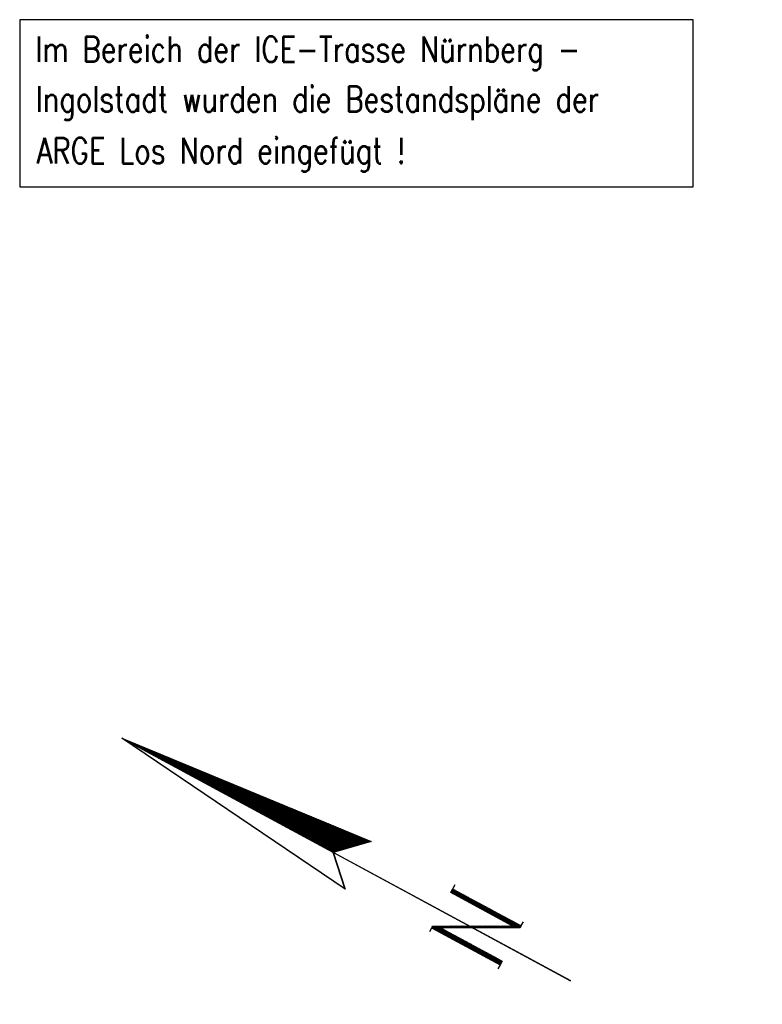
# Model space of a CAD drawing. Extents: x 0 to 1135, y 0 to 420.
# Tile 24 of 32: x 958 to 1031, y 190 to 287. Entities that reach past the tile are written whole.
import ezdxf

# ---------------------------------------------------------------- set-up
doc = ezdxf.new("R2010")
doc.units = 0
doc.header["$LTSCALE"] = 2
doc.header["$MEASUREMENT"] = 0
doc.linetypes.add('AUSGEZOGEN', pattern=[0])
doc.layers.get('0').update_dxf_attribs({"linetype": 'AUSGEZOGEN'})
for name, color, linetype in [('DB_Bahnachse', 15, 'CONTINUOUS'), ('LEGENDE', 7, 'AUSGEZOGEN'), ('SCHLITZRINNE', 8, 'AUSGEZOGEN')]:
    doc.layers.add(name, color=color, linetype=linetype)
doc.styles.add('ROMANS', font='romans.shx', dxfattribs={"width": 0.8})

# ---------------------------------------------------------------- blocks, each defined once
blk = doc.blocks.new('*X14')
at = {"color": 0}
for p, q in [((154.736, 194.192), (154.753, 194.21)), ((154.736, 194.051), (154.766, 194.082)), ((154.736, 193.91), (154.78, 193.953)), ((154.736, 193.769), (154.793, 193.825)), ((154.736, 193.627), (154.806, 193.697)), ((154.737, 193.486), (154.82, 193.569)), ((154.737, 193.345), (154.833, 193.441)), ((154.737, 193.203), (154.846, 193.313)), ((154.737, 193.062), (154.859, 193.185)), ((154.737, 192.921), (154.873, 193.056)), ((154.737, 192.78), (154.886, 192.928)), ((154.737, 192.638), (154.899, 192.8)), ((154.738, 192.497), (154.913, 192.672)), ((154.738, 192.356), (154.926, 192.544)), ((154.738, 192.215), (154.939, 192.416)), ((154.738, 192.073), (154.952, 192.288)), ((154.738, 191.932), (154.966, 192.159)), ((154.738, 191.791), (154.979, 192.031)), ((154.739, 191.65), (154.992, 191.903)), ((154.739, 191.508), (155.006, 191.775)), ((154.739, 191.367), (155.019, 191.647)), ((154.739, 191.226), (155.032, 191.519)), ((154.739, 191.084), (155.045, 191.391)), ((154.739, 190.943), (155.059, 191.263)), ((154.739, 190.802), (155.072, 191.134)), ((154.74, 190.661), (155.085, 191.006)), ((154.74, 190.519), (155.099, 190.878)), ((154.74, 190.378), (155.112, 190.75)), ((154.74, 190.237), (155.125, 190.622)), ((154.74, 190.096), (155.138, 190.494)), ((154.74, 189.954), (155.152, 190.366)), ((154.741, 189.813), (155.165, 190.237)), ((154.741, 189.672), (155.178, 190.109)), ((154.741, 189.531), (155.192, 189.981)), ((154.741, 189.389), (155.205, 189.853)), ((154.741, 189.248), (155.218, 189.725)), ((154.741, 189.107), (155.231, 189.597)), ((154.741, 188.965), (155.245, 189.469)), ((154.742, 188.824), (155.258, 189.341)), ((154.742, 188.683), (155.271, 189.212)), ((154.742, 188.542), (155.285, 189.084)), ((154.742, 188.4), (155.298, 188.956)), ((154.742, 188.259), (155.311, 188.828)), ((154.742, 188.118), (155.324, 188.7)), ((154.743, 187.977), (155.338, 188.572)), ((154.743, 187.835), (155.351, 188.444)), ((154.743, 187.694), (155.364, 188.315)), ((154.743, 187.553), (155.378, 188.187)), ((154.743, 187.411), (155.391, 188.059)), ((154.743, 187.27), (155.404, 187.931)), ((154.743, 187.129), (155.417, 187.803)), ((154.744, 186.988), (155.431, 187.675)), ((154.744, 186.846), (155.444, 187.547)), ((154.744, 186.705), (155.457, 187.419)), ((154.744, 186.564), (155.471, 187.29)), ((154.744, 186.423), (155.484, 187.162)), ((154.744, 186.281), (155.497, 187.034)), ((154.745, 186.14), (155.51, 186.906)), ((154.745, 185.999), (155.524, 186.778)), ((154.745, 185.858), (155.537, 186.65)), ((154.745, 185.716), (155.55, 186.522)), ((154.745, 185.575), (155.564, 186.393)), ((154.745, 185.434), (155.577, 186.265)), ((154.745, 185.292), (155.59, 186.137)), ((154.746, 185.151), (155.603, 186.009)), ((154.746, 185.01), (155.617, 185.881)), ((154.746, 184.869), (155.63, 185.753)), ((154.746, 184.727), (155.643, 185.625)), ((154.746, 184.586), (155.657, 185.497)), ((154.746, 184.445), (155.67, 185.368)), ((154.747, 184.304), (155.683, 185.24)), ((154.747, 184.162), (155.697, 185.112)), ((154.747, 184.021), (155.71, 184.984)), ((154.747, 183.88), (155.723, 184.856)), ((154.747, 183.739), (155.736, 184.728)), ((154.747, 183.597), (155.75, 184.6)), ((154.747, 183.456), (155.763, 184.471)), ((154.748, 183.315), (155.776, 184.343)), ((154.748, 183.173), (155.79, 184.215)), ((154.748, 183.032), (155.803, 184.087)), ((154.748, 182.891), (155.816, 183.959)), ((154.748, 182.75), (155.829, 183.831)), ((154.748, 182.608), (155.843, 183.703)), ((154.749, 182.467), (155.856, 183.575)), ((154.749, 182.326), (155.869, 183.446)), ((154.749, 182.185), (155.883, 183.318)), ((154.749, 182.043), (155.896, 183.19)), ((154.749, 181.902), (155.909, 183.062)), ((154.749, 181.761), (155.922, 182.934)), ((154.749, 181.619), (155.936, 182.806)), ((154.75, 181.478), (155.949, 182.678)), ((154.75, 181.337), (155.962, 182.549)), ((154.75, 181.196), (155.976, 182.421)), ((154.75, 181.054), (155.989, 182.293)), ((154.75, 180.913), (156.002, 182.165)), ((154.75, 180.772), (156.015, 182.037)), ((154.751, 180.631), (156.029, 181.909)), ((154.751, 180.489), (156.042, 181.781)), ((154.751, 180.348), (156.055, 181.653)), ((154.751, 180.207), (156.069, 181.524)), ((154.751, 180.066), (156.082, 181.396)), ((154.751, 179.924), (156.095, 181.268)), ((154.751, 179.783), (156.108, 181.14)), ((154.752, 179.642), (156.122, 181.012)), ((154.752, 179.5), (156.135, 180.884)), ((154.752, 179.359), (156.148, 180.756)), ((154.752, 179.218), (156.162, 180.627)), ((154.752, 179.077), (156.175, 180.499)), ((154.752, 178.935), (156.188, 180.371)), ((154.752, 178.794), (156.201, 180.243)), ((154.753, 178.653), (156.215, 180.115)), ((154.753, 178.512), (156.228, 179.987)), ((154.753, 178.37), (156.241, 179.859)), ((154.753, 178.229), (156.255, 179.731)), ((154.753, 178.088), (156.268, 179.602)), ((154.753, 177.947), (156.281, 179.474)), ((154.754, 177.805), (156.294, 179.346)), ((154.754, 177.664), (156.308, 179.218)), ((154.754, 177.523), (156.321, 179.09)), ((154.754, 177.381), (156.334, 178.962)), ((154.754, 177.24), (156.348, 178.834)), ((154.754, 177.099), (156.361, 178.705)), ((154.754, 176.958), (156.374, 178.577)), ((154.755, 176.816), (156.387, 178.449)), ((154.755, 176.675), (156.401, 178.321)), ((154.755, 176.534), (156.414, 178.193)), ((154.755, 176.393), (156.427, 178.065)), ((154.755, 176.251), (156.441, 177.937)), ((154.755, 176.11), (156.454, 177.809)), ((154.756, 175.969), (156.467, 177.68)), ((154.756, 175.827), (156.48, 177.552)), ((154.756, 175.686), (156.494, 177.424)), ((154.756, 175.545), (156.507, 177.296)), ((154.756, 175.404), (156.52, 177.168)), ((154.756, 175.262), (156.534, 177.04)), ((154.756, 175.121), (156.547, 176.912)), ((154.757, 174.98), (156.56, 176.783)), ((154.757, 174.839), (156.573, 176.655)), ((154.757, 174.697), (156.587, 176.527)), ((154.757, 174.556), (156.6, 176.399)), ((154.757, 174.415), (156.613, 176.271)), ((154.757, 174.274), (156.627, 176.143)), ((154.758, 174.132), (156.64, 176.015)), ((154.758, 173.991), (156.653, 175.887)), ((154.758, 173.85), (156.666, 175.758)), ((154.758, 173.708), (156.68, 175.63)), ((154.758, 173.567), (156.693, 175.502)), ((154.758, 173.426), (156.706, 175.374)), ((154.758, 173.285), (156.72, 175.246)), ((154.759, 173.143), (156.733, 175.118)), ((154.759, 173.002), (156.746, 174.99)), ((154.759, 172.861), (156.76, 174.861)), ((154.759, 172.72), (156.773, 174.733)), ((154.759, 172.578), (156.786, 174.605)), ((154.759, 172.437), (156.799, 174.477)), ((154.76, 172.296), (156.813, 174.349)), ((154.76, 172.155), (156.826, 174.221)), ((154.76, 172.013), (156.839, 174.093)), ((154.76, 171.872), (156.853, 173.965)), ((154.76, 171.731), (156.866, 173.836)), ((154.76, 171.589), (156.879, 173.708)), ((154.76, 171.448), (156.892, 173.58)), ((154.761, 171.307), (156.906, 173.452)), ((154.761, 171.166), (156.919, 173.324)), ((154.761, 171.024), (156.932, 173.196)), ((154.761, 170.883), (156.946, 173.068)), ((154.771, 170.751), (156.959, 172.939)), ((154.841, 170.68), (156.972, 172.811)), ((154.911, 170.608), (156.985, 172.683)), ((154.981, 170.537), (156.999, 172.555)), ((155.051, 170.466), (157.012, 172.427)), ((155.121, 170.394), (157.025, 172.299)), ((155.191, 170.323), (157.039, 172.171)), ((155.261, 170.252), (157.052, 172.043)), ((155.331, 170.18), (157.065, 171.914)), ((155.401, 170.109), (157.078, 171.786)), ((155.471, 170.038), (157.092, 171.658)), ((155.541, 169.966), (157.105, 171.53)), ((155.611, 169.895), (157.118, 171.402)), ((155.681, 169.823), (157.132, 171.274)), ((155.751, 169.752), (157.145, 171.146)), ((155.821, 169.681), (157.158, 171.017)), ((155.891, 169.609), (157.171, 170.889)), ((155.962, 169.538), (157.185, 170.761)), ((156.032, 169.467), (157.198, 170.633)), ((156.102, 169.395), (157.211, 170.505)), ((156.172, 169.324), (157.225, 170.377)), ((156.242, 169.253), (157.238, 170.249)), ((156.312, 169.181), (157.251, 170.12)), ((156.382, 169.11), (157.264, 169.992)), ((156.452, 169.038), (157.278, 169.864)), ((156.522, 168.967), (157.291, 169.736)), ((156.592, 168.896), (157.304, 169.608)), ((156.662, 168.824), (157.318, 169.48)), ((156.732, 168.753), (157.331, 169.352)), ((156.802, 168.682), (157.344, 169.224)), ((156.872, 168.61), (157.357, 169.095)), ((156.942, 168.539), (157.371, 168.967)), ((157.012, 168.467), (157.384, 168.839)), ((157.082, 168.396), (157.397, 168.711)), ((157.152, 168.325), (157.411, 168.583)), ((157.223, 168.253), (157.424, 168.455)), ((157.293, 168.182), (157.437, 168.327)), ((157.363, 168.111), (157.45, 168.198)), ((157.433, 168.039), (157.464, 168.07))]:
    blk.add_line(p, q, dxfattribs=at)
blk = doc.blocks.new('*X13')
at = {"color": 0}
for p, q in [((156.781, 158.336), (157.172, 158.727)), ((156.781, 158.478), (157.03, 158.727)), ((156.781, 158.619), (156.888, 158.727)), ((152.844, 158.501), (153.04, 158.697)), ((152.844, 158.642), (152.899, 158.697)), ((152.844, 158.36), (153.095, 158.611)), ((152.845, 158.219), (153.145, 158.519)), ((152.845, 158.077), (153.195, 158.428)), ((152.845, 157.936), (153.245, 158.337)), ((152.845, 157.795), (153.295, 158.245)), ((152.845, 157.654), (153.345, 158.154)), ((152.846, 157.512), (153.395, 158.062)), ((152.846, 157.371), (153.257, 157.782)), ((153.297, 157.823), (153.445, 157.971)), ((153.347, 157.731), (153.495, 157.879)), ((153.397, 157.639), (153.545, 157.788)), ((156.781, 158.195), (157.19, 158.604)), ((156.781, 158.054), (157.19, 158.463)), ((156.781, 157.912), (157.19, 158.321)), ((156.781, 157.771), (157.19, 158.18)), ((156.781, 157.629), (157.19, 158.038)), ((156.781, 157.488), (157.19, 157.897)), ((156.781, 157.346), (157.19, 157.756)), ((152.846, 157.23), (153.257, 157.641)), ((152.846, 157.089), (153.257, 157.5)), ((152.846, 156.948), (153.257, 157.358)), ((152.847, 156.806), (153.257, 157.217)), ((152.847, 156.665), (153.257, 157.076)), ((152.847, 156.524), (153.258, 156.935)), ((152.847, 156.383), (153.258, 156.793)), ((153.447, 157.548), (153.595, 157.697)), ((153.496, 157.456), (153.645, 157.605)), ((153.546, 157.364), (153.695, 157.514)), ((153.596, 157.273), (153.745, 157.422)), ((153.646, 157.181), (153.795, 157.331)), ((153.695, 157.09), (153.845, 157.239)), ((153.745, 156.998), (153.895, 157.148)), ((153.795, 156.906), (153.945, 157.057)), ((153.845, 156.815), (153.995, 156.965)), ((153.895, 156.723), (154.045, 156.874)), ((153.944, 156.631), (154.095, 156.782)), ((156.781, 157.205), (157.19, 157.614)), ((156.781, 157.064), (157.19, 157.473)), ((156.781, 156.922), (157.19, 157.331)), ((156.781, 156.781), (157.19, 157.19)), ((156.781, 156.639), (157.19, 157.048)), ((156.781, 156.498), (157.19, 156.907)), ((152.847, 156.241), (153.258, 156.652)), ((152.848, 156.1), (153.258, 156.511)), ((152.848, 155.959), (153.258, 156.369)), ((152.848, 155.818), (153.258, 156.228)), ((152.848, 155.677), (153.258, 156.087)), ((152.848, 155.535), (153.259, 155.946)), ((153.994, 156.54), (154.145, 156.691)), ((154.044, 156.448), (154.195, 156.6)), ((154.094, 156.356), (154.245, 156.508)), ((154.143, 156.265), (154.295, 156.417)), ((154.193, 156.173), (154.345, 156.325)), ((154.243, 156.081), (154.395, 156.234)), ((154.293, 155.99), (154.445, 156.142)), ((154.343, 155.898), (154.495, 156.051)), ((154.392, 155.807), (154.545, 155.96)), ((154.442, 155.715), (154.595, 155.868)), ((156.781, 156.357), (157.19, 156.766)), ((156.781, 156.215), (157.19, 156.624)), ((156.781, 156.074), (157.19, 156.483)), ((156.781, 155.932), (157.19, 156.341)), ((156.781, 155.791), (157.19, 156.2)), ((156.781, 155.649), (157.19, 156.058)), ((156.781, 155.508), (157.19, 155.917)), ((152.848, 155.394), (153.259, 155.804)), ((152.849, 155.253), (153.259, 155.663)), ((152.849, 155.112), (153.259, 155.522)), ((152.849, 154.97), (153.259, 155.38)), ((152.849, 154.829), (153.259, 155.239)), ((152.849, 154.688), (153.259, 155.098)), ((152.85, 154.547), (153.26, 154.957)), ((154.492, 155.623), (154.645, 155.777)), ((154.542, 155.532), (154.695, 155.685)), ((154.591, 155.44), (154.745, 155.594)), ((154.641, 155.348), (154.795, 155.502)), ((154.691, 155.257), (154.845, 155.411)), ((154.741, 155.165), (154.895, 155.32)), ((154.791, 155.073), (154.945, 155.228)), ((154.84, 154.982), (154.995, 155.137)), ((154.89, 154.89), (155.045, 155.045)), ((154.94, 154.798), (155.095, 154.954)), ((154.99, 154.707), (155.145, 154.863)), ((156.781, 155.367), (157.19, 155.776)), ((156.781, 155.225), (157.19, 155.634)), ((156.781, 155.084), (157.19, 155.493)), ((156.781, 154.942), (157.19, 155.351)), ((156.781, 154.801), (157.19, 155.21)), ((156.781, 154.659), (157.19, 155.068)), ((156.781, 154.518), (157.19, 154.927)), ((152.85, 154.405), (153.26, 154.815)), ((152.85, 154.264), (153.26, 154.674)), ((152.85, 154.123), (153.26, 154.533)), ((152.85, 153.982), (153.26, 154.391)), ((152.851, 153.841), (153.26, 154.25)), ((152.851, 153.699), (153.26, 154.109)), ((152.851, 153.558), (153.261, 153.968)), ((155.039, 154.615), (155.195, 154.771)), ((155.089, 154.524), (155.245, 154.68)), ((155.139, 154.432), (155.295, 154.588)), ((155.189, 154.34), (155.345, 154.497)), ((155.239, 154.249), (155.395, 154.405)), ((155.288, 154.157), (155.445, 154.314)), ((155.338, 154.065), (155.495, 154.223)), ((155.388, 153.974), (155.545, 154.131)), ((155.438, 153.882), (155.595, 154.04)), ((155.487, 153.79), (155.645, 153.948)), ((156.781, 154.377), (157.19, 154.786)), ((156.781, 154.235), (157.19, 154.644)), ((156.781, 154.094), (157.19, 154.503)), ((156.781, 153.952), (157.19, 154.361)), ((156.781, 153.811), (157.19, 154.22)), ((156.781, 153.67), (157.19, 154.079)), ((156.781, 153.528), (157.19, 153.937)), ((152.851, 153.417), (153.261, 153.826)), ((152.851, 153.276), (153.261, 153.685)), ((152.852, 153.134), (153.261, 153.544)), ((152.852, 152.993), (153.261, 153.403)), ((152.852, 152.852), (153.261, 153.261)), ((152.852, 152.711), (153.261, 153.12)), ((152.852, 152.569), (153.262, 152.979)), ((155.537, 153.699), (155.695, 153.857)), ((155.587, 153.607), (155.745, 153.765)), ((155.637, 153.515), (155.795, 153.674)), ((155.687, 153.424), (155.845, 153.583)), ((155.736, 153.332), (155.895, 153.491)), ((155.786, 153.241), (155.945, 153.4)), ((155.836, 153.149), (155.995, 153.308)), ((155.886, 153.057), (156.045, 153.217)), ((155.935, 152.966), (156.095, 153.126)), ((155.985, 152.874), (156.145, 153.034)), ((156.035, 152.782), (156.195, 152.943)), ((156.781, 153.387), (157.19, 153.796)), ((156.781, 153.245), (157.19, 153.654)), ((156.781, 153.104), (157.19, 153.513)), ((156.781, 152.962), (157.19, 153.371)), ((156.781, 152.821), (157.19, 153.23)), ((156.781, 152.68), (157.19, 153.089)), ((156.781, 152.538), (157.19, 152.947)), ((152.853, 152.428), (153.262, 152.837)), ((152.853, 152.287), (153.262, 152.696)), ((152.853, 152.146), (153.262, 152.555)), ((152.853, 152.005), (153.262, 152.414)), ((152.853, 151.863), (153.262, 152.272)), ((152.854, 151.722), (153.262, 152.131)), ((152.854, 151.581), (153.263, 151.99)), ((156.085, 152.691), (156.245, 152.851)), ((156.135, 152.599), (156.295, 152.76)), ((156.184, 152.507), (156.345, 152.668)), ((156.234, 152.416), (156.395, 152.577)), ((156.284, 152.324), (156.445, 152.486)), ((156.334, 152.232), (156.495, 152.394)), ((156.383, 152.141), (156.545, 152.303)), ((156.433, 152.049), (156.595, 152.211)), ((156.483, 151.958), (156.645, 152.12)), ((156.533, 151.866), (156.695, 152.028)), ((156.632, 151.683), (157.19, 152.24)), ((156.682, 151.591), (157.19, 152.099)), ((156.732, 151.499), (157.19, 151.957)), ((156.781, 152.397), (157.19, 152.806)), ((156.781, 152.255), (157.19, 152.664)), ((156.781, 152.114), (157.19, 152.523)), ((156.781, 151.972), (157.19, 152.381)), ((152.854, 151.44), (153.263, 151.848)), ((152.854, 151.298), (153.263, 151.707)), ((152.854, 151.157), (153.263, 151.566)), ((152.918, 151.08), (153.263, 151.425)), ((153.06, 151.08), (153.263, 151.283)), ((153.201, 151.08), (153.263, 151.142)), ((156.583, 151.774), (156.745, 151.937)), ((156.782, 151.408), (157.19, 151.816)), ((156.831, 151.316), (157.19, 151.674)), ((156.881, 151.224), (157.19, 151.533)), ((156.931, 151.133), (157.19, 151.392)), ((157.02, 151.08), (157.19, 151.25)), ((157.161, 151.08), (157.19, 151.109))]:
    blk.add_line(p, q, dxfattribs=at)
blk = doc.blocks.new('NPF')
at = {"color": 0}
for p, q in [((-2.555, -26.573), (0.052, -0.221)), ((-2.538, -26.555), (0.06, -0.301)), ((0.052, -0.221), (2.788, -26.598)), ((0.078, -23.838), (0.052, -0.272)), ((0.078, -23.812), (-2.555, -26.573)), ((0.066, -23.801), (-2.553, -26.547)), ((0.066, -23.863), (0.066, -50.343)), ((2.788, -26.598), (0.078, -23.838)), ((0.09, -23.863), (0.09, -50.343)), ((-2.567, -26.562), (-2.567, -26.562)), ((-2.249, -35.901), (-1.848, -35.901)), ((-1.84, -35.927), (-1.829, -43.519)), ((-1.839, -35.901), (-1.635, -35.902)), ((-1.839, -35.925), (-1.839, -35.902)), ((-1.635, -35.902), (2.097, -42.726)), ((2.276, -43.519), (-1.431, -36.694)), ((-1.427, -36.692), (-1.42, -43.517)), ((2.097, -42.726), (2.097, -35.876)), ((2.098, -35.872), (2.506, -35.871)), ((2.506, -35.902), (2.506, -35.872)), ((2.506, -35.902), (2.506, -43.519)), ((2.512, -35.871), (3.01, -35.87)), ((-1.836, -43.519), (-2.292, -43.519)), ((-1.423, -43.519), (-1.829, -43.519)), ((2.506, -43.519), (2.276, -43.519)), ((2.532, -43.519), (2.966, -43.519))]:
    blk.add_line(p, q, dxfattribs=at)
for name in ['*X14', '*X13']:
    blk.add_blockref(name, (-154.683, -194.598), dxfattribs=at)

msp = doc.modelspace()

# ---------------------------------------------------------------- hatches: boundary and pattern name
at = {"layer": 'SCHLITZRINNE'}
h = msp.add_hatch(dxfattribs=at)
h.set_pattern_fill('_USER', color=256, scale=1.5, angle=45, style=0, pattern_type=0)
h.set_pattern_definition([(45, (1.0288, 6.1178), (-1.0606602, 1.0606602), [])])
edge = h.paths.add_edge_path()
edge.add_arc((1129.237, -138429.968), 138664.376, 90.02323932, 90.03117941)
edge.add_arc((1129.237, -138429.968), 138663.876, 90.02323932, 90.03117941)

# ---------------------------------------------------------------- linework, layer by layer
at = {"layer": 'DB_Bahnachse', "color": 15}
msp.add_lwpolyline([(958.11, 270.293), (1024.321, 270.293), (1024.321, 286.733), (958.11, 286.733)], close=True, dxfattribs=at)

# ---------------------------------------------------------------- block references
at = {"layer": 'LEGENDE', "rotation": 61.59653548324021}
msp.add_blockref('NPF', (967.929, 216.16), dxfattribs=at)

# ---------------------------------------------------------------- texts
at = {"layer": 'DB_Bahnachse', "color": 15, "style": 'ROMANS', "width": 0.8}
for s, p in [('Im Bereich der ICE-Trasse Nürnberg -', (959.655, 282.585)), ('Ingolstadt wurden die Bestandspläne der', (959.682, 277.684)), ('ARGE Los Nord eingefügt !', (959.767, 272.614))]:
    msp.add_text(s, height=2.5, dxfattribs=at).set_placement(p)

doc.saveas('drawing.dxf')
